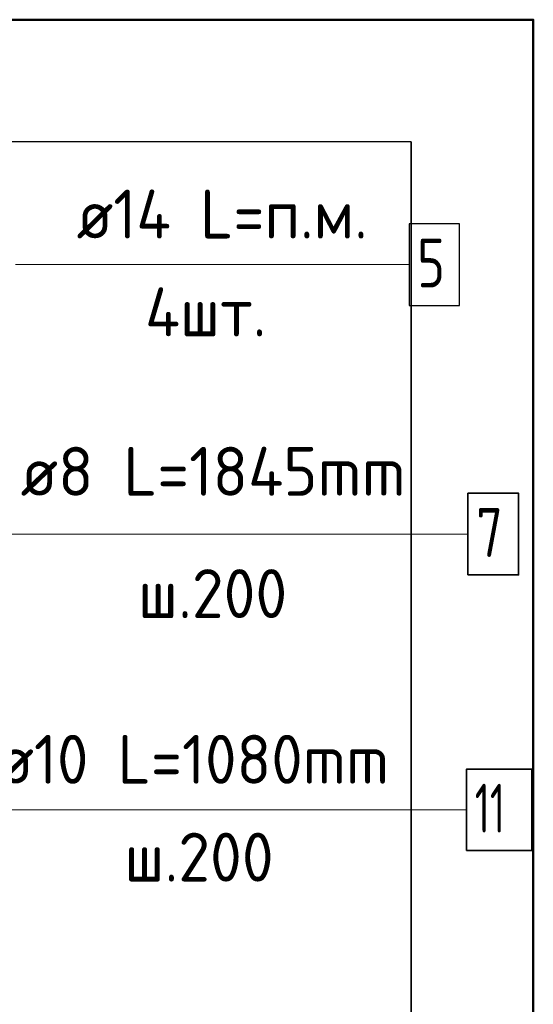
# Model space of a CAD drawing. Header units: millimetres. Extents: x -27380 to 48638, y 46540 to 72525.
# Tile 82 of 106: x 43799 to 44219, y 57306 to 58112. Entities that reach past the tile are written whole.
import ezdxf

# ---------------------------------------------------------------- set-up
doc = ezdxf.new("R2010")
doc.units = ezdxf.units.MM
for name, color, linetype, lineweight in [('Standard', 7, 'Continuous', 25), ('Арм.стержн. Арматура края', 96, 'Continuous', 35), ('Арм.стержн. Доп. арматура', 180, 'Continuous', 35), ('Арм.стержн. Хомут', 240, 'Continuous', 35)]:
    doc.layers.add(name, color=color, linetype=linetype, lineweight=lineweight)
doc.styles.add('ISOCPEUR', font='ISOCPEUR')

msp = doc.modelspace()

# ---------------------------------------------------------------- linework, layer by layer
at = {"color": 52, "linetype": 'Continuous', "lineweight": -3, "transparency": 33554687}
for p, q in [((44119.36, 58011.8), (43325.62, 58011.8)), ((44119.36, 58011.8), (43325.62, 58011.8)), ((44119.36, 58011.8), (44119.36, 56871.8)), ((44119.36, 56871.8), (44119.36, 58011.8))]:
    msp.add_line(p, q, dxfattribs=at)
at = {"layer": 'Standard', "color": 7, "linetype": 'Continuous', "lineweight": 50, "transparency": 33554687}
msp.add_lwpolyline([(43225.62, 56771.8), (44219.36, 56771.8), (44219.36, 58111.8), (43225.62, 58111.8), (43225.62, 56771.8)], dxfattribs=at)
at = {"layer": 'Арм.стержн. Арматура края', "color": 7, "linetype": 'Continuous', "lineweight": 13, "transparency": 33554687}
msp.add_line((43760.82, 57465.55), (44164.82, 57465.55), dxfattribs=at)
at = {"layer": 'Арм.стержн. Арматура края', "color": 7, "linetype": 'Continuous', "lineweight": 35, "transparency": 33554687}
msp.add_lwpolyline([(44164.82, 57432.21), (44218.15, 57432.21), (44218.15, 57498.88), (44164.82, 57498.88), (44164.82, 57432.21)], dxfattribs=at)
at = {"layer": 'Арм.стержн. Доп. арматура', "color": 7, "linetype": 'Continuous', "lineweight": 13, "transparency": 33554687}
msp.add_line((43795.75, 57911.5), (44117.75, 57911.5), dxfattribs=at)
at = {"layer": 'Арм.стержн. Доп. арматура', "color": 7, "linetype": 'Continuous', "lineweight": 25, "transparency": 33554687}
msp.add_lwpolyline([(44117.75, 57878.17), (44159.08, 57878.17), (44159.08, 57944.84), (44117.75, 57944.84), (44117.75, 57878.17)], dxfattribs=at)
at = {"layer": 'Арм.стержн. Хомут', "color": 7, "linetype": 'Continuous', "lineweight": 13, "transparency": 33554687}
msp.add_line((43751.92, 57691.08), (44165.92, 57691.08), dxfattribs=at)
at = {"layer": 'Арм.стержн. Хомут', "color": 7, "linetype": 'Continuous', "lineweight": 35, "transparency": 33554687}
msp.add_lwpolyline([(44165.92, 57657.75), (44207.25, 57657.75), (44207.25, 57724.42), (44165.92, 57724.42), (44165.92, 57657.75)], dxfattribs=at)

# ---------------------------------------------------------------- texts
at = {"layer": 'Арм.стержн. Арматура края', "color": 7, "linetype": 'Continuous', "lineweight": 25, "transparency": 33554687, "char_height": 40, "attachment_point": 7, "style": 'ISOCPEUR'}
for s, insert, width in [('\\W0.94;ø10 L=1080mm ', (43780.82, 57486.88), 382.6146), ('\\W0.62;11', (44171.48, 57446.88), 52.5), ('\\W0.95;ш.200 ', (43884.82, 57406.88), 174.9328)]:
    msp.add_mtext(s, dxfattribs=dict(at, insert=insert, width=width))
at = {"layer": 'Арм.стержн. Доп. арматура', "color": 7, "linetype": 'Continuous', "lineweight": 25, "transparency": 33554687, "char_height": 40, "attachment_point": 7, "style": 'ISOCPEUR'}
for s, insert, width in [('\\W0.94;ø14 L=п.м.', (43845.75, 57932.84), 270.6703), ('\\W0.78;5', (44124.41, 57892.84), 43.5209), ('\\W0.95;4шт. ', (43901.75, 57852.84), 158.8768)]:
    msp.add_mtext(s, dxfattribs=dict(at, insert=insert, width=width))
at = {"layer": 'Арм.стержн. Хомут', "color": 7, "linetype": 'Continuous', "lineweight": 25, "transparency": 33554687, "char_height": 40, "attachment_point": 7, "style": 'ISOCPEUR'}
for s, insert, width in [('\\W0.96;ø8 L=1845mm ', (43799.92, 57722.42), 366.9799), ('\\W0.78;7', (44172.58, 57672.42), 43.5209), ('\\W0.95;ш.200 ', (43895.92, 57622.42), 174.9328)]:
    msp.add_mtext(s, dxfattribs=dict(at, insert=insert, width=width))

doc.saveas('drawing.dxf')
